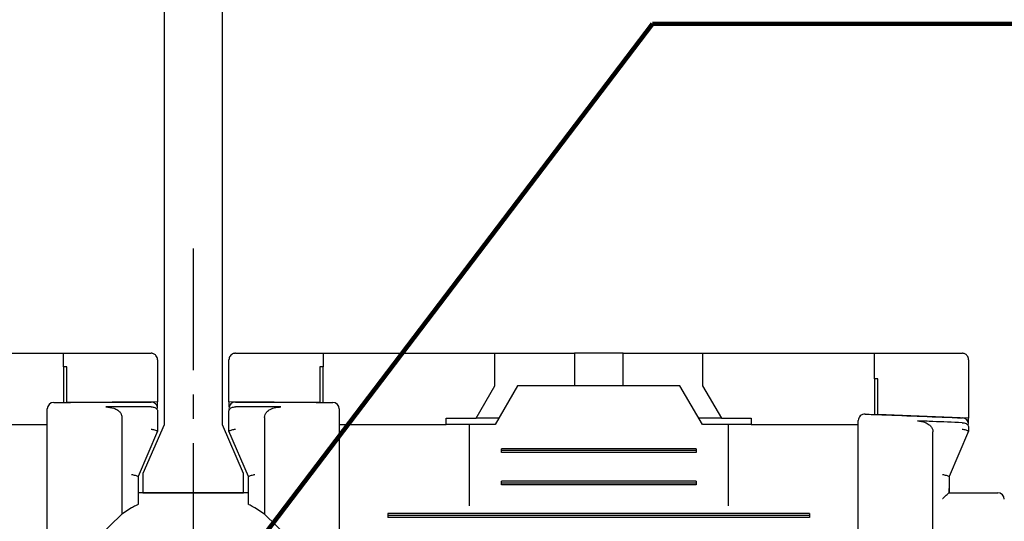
# Model space of a CAD drawing. Extents: x 2148 to 5237, y -907 to 1442.
# Tile 8 of 28: x 4515 to 4546, y 1334 to 1349. Entities that reach past the tile are written whole.
import ezdxf

# ---------------------------------------------------------------- set-up
doc = ezdxf.new("R2010")
doc.units = 0
doc.header["$LTSCALE"] = 3
doc.header["$MEASUREMENT"] = 0
doc.linetypes.add('CENTER', pattern=[2, 1.25, -0.25, 0.25, -0.25])
doc.layers.get('0').update_dxf_attribs({"linetype": 'CONTINUOUS'})
doc.layers.get('Defpoints').update_dxf_attribs({"linetype": 'CONTINUOUS'})
doc.layers.add('cen', color=1, linetype='CENTER')
doc.layers.add('di', color=3, linetype='CONTINUOUS')
doc.styles.add('KIM', font='ROMANS.shx', dxfattribs={"height": 5, "bigfont": 'GSG1.shx'})
doc.styles.get("Standard").update_dxf_attribs({"font": 'romans.shx', "height": 3, "bigfont": 'ghs.shx'})
doc.dimstyles.get("Standard").update_dxf_attribs({"dimtxt": 0.18, "dimasz": 0.18, "dimexe": 0.18, "dimexo": 0.0625, "dimgap": 0.09, "dimtad": 0, "dimtih": 1, "dimtoh": 1, "dimdec": 4, "dimzin": 0, "dimdsep": 46, "dimtxsty": 'Standard', "dimcen": 0.09, "dimadec": 0, "dimazin": 0, "dimtfac": 1, "dimtdec": 4, "dimtofl": 0, "dimtmove": 0, "dimatfit": 3, "dimfxl": 0, "dimtolj": 1, "dimtzin": 0, "dimarcsym": 0})
doc.dimstyles.new('STANDARD$0', dxfattribs={"dimtxt": 5, "dimasz": 5, "dimexe": 1, "dimexo": 2, "dimgap": 2, "dimtad": 1, "dimdec": 4, "dimzin": 12, "dimdsep": 46, "dimtxsty": 'KIM', "dimcen": -1, "dimdle": 0.1, "dimadec": 0, "dimazin": 0, "dimtfac": 1, "dimtdec": 4, "dimtmove": 0, "dimatfit": 3, "dimfxl": 0, "dimtolj": 1, "dimtzin": 0, "dimarcsym": 0})

# ---------------------------------------------------------------- blocks, each defined once
blk = doc.blocks.new('*D148')
at = {"layer": 'Defpoints', "color": 0}
for p in [(4496.399, 1338.737), (4486.637, 1240.137), (4520.599, 1240.137)]:
    blk.add_point(p, dxfattribs=at)
at = {"layer": 'di'}
for p, q in [((4494.399, 1338.737), (4484.637, 1338.737)), ((4486.637, 1335.937), (4486.637, 1242.937)), ((4518.599, 1240.137), (4484.637, 1240.137))]:
    blk.add_line(p, q, dxfattribs=at)
for points in [[(4486.17, 1335.937), (4487.104, 1335.937), (4486.637, 1338.737)], [(4486.17, 1242.937), (4487.104, 1242.937), (4486.637, 1240.137)]]:
    blk.add_solid(points, dxfattribs=at)
at = {"layer": 'di', "insert": (4483.137, 1289.837), "char_height": 3, "attachment_point": 5, "rotation": 90}
blk.add_mtext('\\A1;98.5', dxfattribs=at)
blk = doc.blocks.new('*D152')
at = {"layer": 'Defpoints', "color": 0}
for p in [(4523.954, 1330.737), (4523.876, 1329.737), (4553.413, 1329.737)]:
    blk.add_point(p, dxfattribs=at)
at = {"layer": 'di'}
for p, q in [((4553.413, 1333.537), (4553.413, 1341.051)), ((4525.954, 1330.737), (4555.413, 1330.737)), ((4553.413, 1329.737), (4553.413, 1330.737)), ((4525.876, 1329.737), (4555.413, 1329.737)), ((4553.413, 1326.937), (4553.413, 1324.137))]:
    blk.add_line(p, q, dxfattribs=at)
for points in [[(4552.946, 1333.537), (4553.88, 1333.537), (4553.413, 1330.737)], [(4552.946, 1326.937), (4553.88, 1326.937), (4553.413, 1329.737)]]:
    blk.add_solid(points, dxfattribs=at)
at = {"layer": 'di', "insert": (4549.913, 1338.694), "char_height": 3, "attachment_point": 5, "rotation": 90}
blk.add_mtext('\\A1;1', dxfattribs=at)
blk = doc.blocks.new('12323')
for p, q in [((3792.299, 1407.975), (3790.799, 1407.325)), ((3792.899, 1407.975), (3792.299, 1407.975)), ((3792.899, 1404.875), (3792.899, 1407.975)), ((3790.799, 1407.325), (3742.999, 1407.325)), ((3742.999, 1405.525), (3790.799, 1405.525)), ((3742.999, 1405.525), (3790.799, 1405.525)), ((3790.799, 1405.525), (3792.299, 1404.875)), ((3792.299, 1404.875), (3792.899, 1404.875))]:
    blk.add_line(p, q)
blk = doc.blocks.new('*D142')
at = {"layer": 'Defpoints', "color": 0}
for p in [(4518.899, 1388.837), (4486.637, 1338.737), (4496.399, 1338.737)]:
    blk.add_point(p, dxfattribs=at)
at = {"layer": 'di'}
for p, q in [((4516.899, 1388.837), (4484.637, 1388.837)), ((4486.637, 1386.037), (4486.637, 1341.537)), ((4494.399, 1338.737), (4484.637, 1338.737))]:
    blk.add_line(p, q, dxfattribs=at)
for points in [[(4486.17, 1386.037), (4487.104, 1386.037), (4486.637, 1388.837)], [(4486.17, 1341.537), (4487.104, 1341.537), (4486.637, 1338.737)]]:
    blk.add_solid(points, dxfattribs=at)
at = {"layer": 'di', "insert": (4483.137, 1362.724), "char_height": 3, "attachment_point": 5, "rotation": 90}
blk.add_mtext('\\A1;48', dxfattribs=at)

msp = doc.modelspace()

# ---------------------------------------------------------------- linework, layer by layer
for p, q in [((4511.299, 1338.737), (4516.599, 1338.737)), ((4516.599, 1338.323), (4516.599, 1338.737)), ((4516.599, 1338.737), (4519.299, 1338.737)), ((4519.499, 1338.537), (4519.499, 1337.236)), ((4521.699, 1337.236), (4521.699, 1338.537)), ((4521.899, 1338.737), (4524.599, 1338.737)), ((4524.599, 1338.737), (4524.599, 1338.323)), ((4524.599, 1338.737), (4529.899, 1338.737)), ((4529.899, 1337.737), (4529.899, 1338.737)), ((4529.899, 1338.737), (4531.849, 1338.737)), ((4531.849, 1338.737), (4532.349, 1338.737)), ((4532.349, 1338.737), (4532.349, 1337.737)), ((4533.849, 1338.737), (4532.349, 1338.737)), ((4533.849, 1337.737), (4533.849, 1338.737)), ((4533.849, 1338.737), (4534.349, 1338.737)), ((4534.349, 1338.737), (4536.299, 1338.737)), ((4536.299, 1338.737), (4536.299, 1337.737)), ((4536.299, 1338.737), (4541.599, 1338.737)), ((4541.599, 1337.95), (4541.599, 1338.737)), ((4544.499, 1338.537), (4544.499, 1336.737)), ((4516.599, 1338.323), (4516.599, 1337.223)), ((4516.699, 1337.224), (4516.699, 1338.324)), ((4524.499, 1338.324), (4524.499, 1337.224)), ((4524.599, 1337.223), (4524.599, 1338.323)), ((4541.599, 1337.95), (4541.599, 1336.851)), ((4541.699, 1336.847), (4541.699, 1337.947)), ((4529.322, 1336.737), (4529.899, 1337.737)), ((4530.599, 1337.737), (4529.907, 1336.537)), ((4535.599, 1337.737), (4530.599, 1337.737)), ((4536.292, 1336.537), (4535.599, 1337.737)), ((4536.299, 1337.737), (4536.877, 1336.737)), ((4519.499, 1337.236), (4516.699, 1337.224)), ((4519.499, 1337.083), (4519.499, 1337.236)), ((4524.499, 1337.224), (4521.699, 1337.236)), ((4521.699, 1337.236), (4521.699, 1337.083)), ((4519.299, 1337.087), (4519.299, 1337.087)), ((4519.499, 1336.955), (4519.499, 1336.337)), ((4521.699, 1336.337), (4521.699, 1336.955)), ((4521.9, 1337.087), (4521.899, 1337.087)), ((4518.399, 1336.758), (4518.399, 1333.774)), ((4522.799, 1336.758), (4522.799, 1333.774)), ((4528.399, 1336.737), (4529.322, 1336.737)), ((4528.399, 1336.537), (4528.399, 1336.737)), ((4530.022, 1336.737), (4529.322, 1336.737)), ((4536.877, 1336.737), (4536.177, 1336.737)), ((4536.877, 1336.737), (4537.799, 1336.737)), ((4537.799, 1336.737), (4537.799, 1336.537)), ((4544.499, 1336.737), (4541.699, 1336.847)), ((4544.499, 1336.593), (4544.499, 1336.737)), ((4512.799, 1336.537), (4516.099, 1336.537)), ((4519.499, 1336.337), (4518.899, 1334.937)), ((4519.499, 1336.337), (4519.499, 1336.337)), ((4522.299, 1334.937), (4521.699, 1336.337)), ((4521.699, 1336.337), (4521.699, 1336.337)), ((4525.099, 1336.537), (4528.399, 1336.537)), ((4529.099, 1336.537), (4528.399, 1336.537)), ((4529.099, 1336.537), (4529.099, 1334.037)), ((4529.907, 1336.537), (4529.099, 1336.537)), ((4537.099, 1336.537), (4536.292, 1336.537)), ((4537.099, 1334.037), (4537.099, 1336.537)), ((4537.799, 1336.537), (4537.099, 1336.537)), ((4537.799, 1336.537), (4541.099, 1336.537)), ((4543.399, 1320.923), (4543.399, 1336.317)), ((4544.499, 1336.337), (4543.899, 1334.937)), ((4544.299, 1336.596), (4544.306, 1336.596)), ((4544.499, 1336.464), (4544.499, 1336.337)), ((4544.499, 1336.337), (4544.499, 1336.337)), ((4516.099, 1320.937), (4516.099, 1336.139)), ((4525.099, 1336.139), (4525.099, 1320.937)), ((4530.099, 1335.679), (4530.099, 1335.795)), ((4536.099, 1335.795), (4530.099, 1335.795)), ((4536.099, 1335.737), (4530.099, 1335.737)), ((4536.099, 1335.795), (4536.099, 1335.679)), ((4541.099, 1320.937), (4541.099, 1335.779)), ((4536.099, 1335.679), (4530.099, 1335.679)), ((4518.899, 1334.937), (4518.899, 1334.079)), ((4518.899, 1334.937), (4518.899, 1334.937)), ((4522.299, 1334.079), (4522.299, 1334.937)), ((4522.299, 1334.937), (4522.299, 1334.937)), ((4530.099, 1334.679), (4530.099, 1334.795)), ((4536.099, 1334.795), (4530.099, 1334.795)), ((4536.099, 1334.795), (4536.099, 1334.679)), ((4543.899, 1334.937), (4543.899, 1334.57)), ((4543.899, 1334.937), (4543.899, 1334.937)), ((4536.099, 1334.737), (4530.099, 1334.737)), ((4536.099, 1334.679), (4530.099, 1334.679)), ((4543.899, 1334.57), (4543.899, 1334.437)), ((4522.299, 1334.437), (4518.899, 1334.437)), ((4543.898, 1334.437), (4544.899, 1334.437)), ((4518.699, 1333.97), (4518.399, 1333.774)), ((4522.799, 1333.774), (4522.499, 1333.97)), ((4518.399, 1333.774), (4517.649, 1333.052)), ((4523.549, 1333.052), (4522.799, 1333.774)), ((4526.599, 1333.795), (4526.599, 1333.679)), ((4539.599, 1333.795), (4526.599, 1333.795)), ((4539.599, 1333.737), (4526.599, 1333.737)), ((4539.599, 1333.679), (4526.599, 1333.679)), ((4539.599, 1333.795), (4539.599, 1333.679))]:
    msp.add_line(p, q)
at = {"flags": 128}
for points in [[(4516.699, 1338.324), (4516.687, 1338.323), (4516.674, 1338.323), (4516.662, 1338.323), (4516.649, 1338.323), (4516.637, 1338.323), (4516.624, 1338.323), (4516.612, 1338.323), (4516.599, 1338.323)], [(4524.599, 1338.323), (4524.587, 1338.323), (4524.574, 1338.323), (4524.562, 1338.323), (4524.549, 1338.323), (4524.537, 1338.323), (4524.524, 1338.323), (4524.512, 1338.323), (4524.499, 1338.324)], [(4541.699, 1337.947), (4541.687, 1337.947), (4541.674, 1337.947), (4541.662, 1337.948), (4541.649, 1337.948), (4541.637, 1337.949), (4541.624, 1337.949), (4541.612, 1337.95), (4541.599, 1337.95)]]:
    msp.add_lwpolyline(points, dxfattribs=at)
for centre, start, end in [((4519.299, 1337.035), 0, 90.1304), ((4521.899, 1337.035), 89.8696, 180), ((4516.299, 1337.021), 90.4313, 180), ((4524.899, 1337.021), 0, 89.5687), ((4541.299, 1336.662), 87.9234, 180), ((4544.299, 1336.545), 0, 87.6223), ((4545.399, 1334.237), 0, 90)]:
    msp.add_arc(centre, 0.2, start, end)
for points, knots in [([(4519.499, 1338.537), (4519.492, 1338.584), (4519.483, 1338.641), (4519.417, 1338.7), (4519.381, 1338.721), (4519.343, 1338.733), (4519.317, 1338.737), (4519.303, 1338.737), (4519.299, 1338.737)], [0, 0, 0, 0, 0.587218, 0.716965, 0.847439, 0.920034, 0.982091, 1, 1, 1, 1]), ([(4521.899, 1338.737), (4521.888, 1338.736), (4521.864, 1338.735), (4521.824, 1338.724), (4521.773, 1338.697), (4521.713, 1338.633), (4521.705, 1338.575), (4521.699, 1338.537)], [0, 0, 0, 0, 0.062255, 0.139638, 0.264123, 0.509304, 1, 1, 1, 1]), ([(4541.599, 1338.737), (4542.313, 1338.737), (4543.213, 1338.737), (4544.113, 1338.737), (4544.299, 1338.737)], [0, 0, 0, 0, 0.792364, 1, 1, 1, 1]), ([(4544.499, 1338.537), (4544.493, 1338.583), (4544.485, 1338.638), (4544.421, 1338.698), (4544.386, 1338.719), (4544.348, 1338.732), (4544.32, 1338.736), (4544.303, 1338.737), (4544.299, 1338.737)], [0, 0, 0, 0, 0.582295, 0.707133, 0.83265, 0.904335, 0.976667, 1, 1, 1, 1]), ([(4516.298, 1337.221), (4516.47, 1337.222), (4517.471, 1337.229), (4518.471, 1337.233), (4519.299, 1337.235)], [0, 0, 0, 0, 0.172485, 1, 1, 1, 1]), ([(4521.9, 1337.235), (4522.728, 1337.233), (4523.728, 1337.229), (4524.728, 1337.222), (4524.901, 1337.221)], [0, 0, 0, 0, 0.827515, 1, 1, 1, 1]), ([(4516.099, 1336.139), (4516.099, 1336.173), (4516.099, 1336.317), (4516.099, 1336.561), (4516.099, 1336.815), (4516.099, 1336.988), (4516.099, 1337.01), (4516.099, 1337.021)], [0, 0, 0, 0, 0.0708776, 0.3031649, 0.5354459, 0.7677235, 1, 1, 1, 1]), ([(4519.299, 1337.087), (4518.999, 1337.086), (4518.534, 1337.085), (4518.069, 1337.083), (4517.903, 1337.082)], [0, 0, 0, 0, 0.644488, 1, 1, 1, 1]), ([(4517.903, 1337.082), (4517.988, 1337.076), (4518.118, 1337.066), (4518.269, 1336.992), (4518.35, 1336.916), (4518.393, 1336.835), (4518.397, 1336.782), (4518.399, 1336.758)], [0, 0, 0, 0, 0.385289, 0.590763, 0.75634, 0.888404, 1, 1, 1, 1]), ([(4519.299, 1337.087), (4519.32, 1337.086), (4519.361, 1337.083), (4519.417, 1337.065), (4519.462, 1337.037), (4519.492, 1337), (4519.499, 1336.971), (4519.499, 1336.956), (4519.499, 1336.955)], [0, 0, 0, 0, 0.183846, 0.367402, 0.55858, 0.769685, 0.990925, 1, 1, 1, 1]), ([(4521.699, 1336.955), (4521.699, 1336.956), (4521.699, 1336.971), (4521.707, 1337), (4521.737, 1337.037), (4521.782, 1337.065), (4521.838, 1337.083), (4521.879, 1337.086), (4521.899, 1337.087)], [0, 0, 0, 0, 0.009075, 0.2303139, 0.4414182, 0.6325961, 0.8161544, 1, 1, 1, 1]), ([(4523.296, 1337.082), (4523.13, 1337.083), (4522.665, 1337.085), (4522.2, 1337.086), (4521.9, 1337.087)], [0, 0, 0, 0, 0.355512, 1, 1, 1, 1]), ([(4522.799, 1336.758), (4522.803, 1336.79), (4522.81, 1336.855), (4522.873, 1336.944), (4522.982, 1337.024), (4523.131, 1337.074), (4523.244, 1337.08), (4523.296, 1337.082)], [0, 0, 0, 0, 0.147855, 0.295343, 0.483266, 0.764247, 1, 1, 1, 1]), ([(4525.099, 1337.021), (4525.099, 1337.02), (4525.099, 1337.015), (4525.099, 1336.942), (4525.099, 1336.747), (4525.099, 1336.47), (4525.099, 1336.25), (4525.099, 1336.139)], [0, 0, 0, 0, 0.070842, 0.303125, 0.535414, 0.767707, 1, 1, 1, 1]), ([(4541.099, 1335.779), (4541.099, 1335.813), (4541.099, 1335.958), (4541.099, 1336.202), (4541.099, 1336.456), (4541.099, 1336.629), (4541.099, 1336.651), (4541.099, 1336.662)], [0, 0, 0, 0, 0.071852, 0.304045, 0.536089, 0.768042, 1, 1, 1, 1]), ([(4541.307, 1336.862), (4541.478, 1336.855), (4542.479, 1336.819), (4543.479, 1336.778), (4544.308, 1336.745)], [0, 0, 0, 0, 0.17144, 1, 1, 1, 1]), ([(4542.921, 1336.651), (4543.004, 1336.642), (4543.132, 1336.627), (4543.278, 1336.546), (4543.356, 1336.466), (4543.394, 1336.387), (4543.398, 1336.338), (4543.399, 1336.317)], [0, 0, 0, 0, 0.386444, 0.5980593, 0.7673494, 0.9030567, 1, 1, 1, 1]), ([(4544.299, 1336.596), (4543.999, 1336.608), (4543.54, 1336.627), (4543.08, 1336.645), (4542.921, 1336.651)], [0, 0, 0, 0, 0.652978, 1, 1, 1, 1]), ([(4519.299, 1336.402), (4519.301, 1336.401), (4519.317, 1336.398), (4519.355, 1336.39), (4519.41, 1336.376), (4519.46, 1336.36), (4519.493, 1336.347), (4519.497, 1336.34), (4519.499, 1336.337)], [0, 0, 0, 0, 0.014306, 0.155256, 0.370397, 0.58149, 0.790707, 1, 1, 1, 1]), ([(4521.699, 1336.337), (4521.702, 1336.34), (4521.706, 1336.347), (4521.739, 1336.36), (4521.789, 1336.376), (4521.844, 1336.39), (4521.882, 1336.398), (4521.898, 1336.401), (4521.899, 1336.402)], [0, 0, 0, 0, 0.2092927, 0.4185112, 0.6296038, 0.8447417, 0.9856936, 1, 1, 1, 1]), ([(4544.299, 1336.402), (4544.301, 1336.401), (4544.317, 1336.398), (4544.355, 1336.39), (4544.41, 1336.376), (4544.46, 1336.36), (4544.493, 1336.347), (4544.497, 1336.34), (4544.499, 1336.337)], [0, 0, 0, 0, 0.0143064, 0.1552583, 0.3703962, 0.5814888, 0.7907073, 1, 1, 1, 1]), ([(4544.306, 1336.596), (4544.327, 1336.594), (4544.368, 1336.591), (4544.423, 1336.571), (4544.466, 1336.542), (4544.493, 1336.506), (4544.499, 1336.478), (4544.499, 1336.465), (4544.499, 1336.464)], [0, 0, 0, 0, 0.188749, 0.377161, 0.574273, 0.792588, 0.990737, 1, 1, 1, 1]), ([(4518.699, 1335.001), (4518.701, 1335.001), (4518.717, 1334.998), (4518.755, 1334.989), (4518.81, 1334.975), (4518.86, 1334.96), (4518.893, 1334.946), (4518.897, 1334.94), (4518.899, 1334.937)], [0, 0, 0, 0, 0.014303, 0.155266, 0.37041, 0.5815, 0.790723, 1, 1, 1, 1]), ([(4522.299, 1334.937), (4522.302, 1334.94), (4522.306, 1334.946), (4522.339, 1334.96), (4522.389, 1334.975), (4522.444, 1334.989), (4522.482, 1334.998), (4522.498, 1335.001), (4522.499, 1335.001)], [0, 0, 0, 0, 0.209277, 0.4185, 0.629588, 0.844731, 0.985697, 1, 1, 1, 1]), ([(4543.699, 1335.001), (4543.701, 1335.001), (4543.717, 1334.998), (4543.755, 1334.989), (4543.81, 1334.975), (4543.86, 1334.96), (4543.893, 1334.946), (4543.897, 1334.94), (4543.899, 1334.937)], [0, 0, 0, 0, 0.014303, 0.155269, 0.370412, 0.5815, 0.790723, 1, 1, 1, 1]), ([(4543.898, 1334.437), (4543.899, 1334.481), (4543.899, 1334.526), (4543.899, 1334.57), (4543.899, 1334.57)], [0, 0, 0, 0, 0.9895606, 1, 1, 1, 1]), ([(4543.699, 1334.26), (4543.7, 1334.26), (4543.709, 1334.269), (4543.746, 1334.305), (4543.802, 1334.359), (4543.855, 1334.406), (4543.887, 1334.432), (4543.894, 1334.435), (4543.898, 1334.437)], [0, 0, 0, 0, 0.007909, 0.106332, 0.436952, 0.679895, 0.839402, 1, 1, 1, 1]), ([(4544.899, 1334.437), (4544.955, 1334.437), (4545.067, 1334.437), (4545.216, 1334.437), (4545.329, 1334.437), (4545.39, 1334.437), (4545.397, 1334.437), (4545.399, 1334.437)], [0, 0, 0, 0, 0.212947, 0.425872, 0.639421, 0.854292, 1, 1, 1, 1]), ([(4518.899, 1334.079), (4518.897, 1334.078), (4518.893, 1334.076), (4518.863, 1334.061), (4518.817, 1334.036), (4518.76, 1334.005), (4518.719, 1333.981), (4518.699, 1333.97)], [0, 0, 0, 0, 0.188953, 0.377388, 0.579409, 0.805369, 1, 1, 1, 1]), ([(4522.499, 1333.97), (4522.47, 1333.987), (4522.415, 1334.019), (4522.348, 1334.054), (4522.307, 1334.076), (4522.302, 1334.078), (4522.299, 1334.079)], [0, 0, 0, 0, 0.297963, 0.559959, 0.798937, 1, 1, 1, 1])]:
    msp.add_open_spline(points, degree=3, knots=knots)
at = {"layer": 'cen'}
for p, q in [((4520.599, 1341.97), (4520.599, 1236.831)), ((4520.599, 1334.092), (4520.599, 1327.382))]:
    msp.add_line(p, q, dxfattribs=at)

# ---------------------------------------------------------------- block references
at = {"layer": 'di', "rotation": 270}
msp.add_blockref('12323', (3114.174, 5127.335), dxfattribs=at)

# ---------------------------------------------------------------- dimensions: what is measured, and where the dimension line sits
at = {"layer": 'di'}
for base, p1, p2, text, picture, middle in [((4486.637, 1338.737), (4518.899, 1388.837), (4496.399, 1338.737), '48', '*D142', (4486.637, 1362.724)), ((4486.637, 1240.137), (4496.399, 1338.737), (4520.599, 1240.137), '98.5', '*D148', (4486.637, 1289.837))]:
    dim = msp.add_linear_dim(base=base, p1=p1, p2=p2, angle=90, text=text, dimstyle='STANDARD$0', override={"dimtxt": 3, "dimasz": 2.8, "dimexe": 2, "dimdec": 2, "dimzin": 8, "dimtxsty": 'Standard', "dimcen": 0, "dimclrd": 256, "dimclre": 256, "dimclrt": 256, "dimadec": 2, "dimazin": 2, "dimtfac": 0.6, "dimtdec": 2, "dimtzin": 8, "dimlwd": 65535, "dimlwe": 65535, "dimarcsym": 1}, dxfattribs=at)
    dim.commit()
    dim.dimension.update_dxf_attribs({"geometry": picture, "text_midpoint": middle, "dimtype": 160})
dim = msp.add_linear_dim(base=(4553.413, 1329.737), p1=(4523.954, 1330.737), p2=(4523.876, 1329.737), angle=270, dimstyle='STANDARD$0', override={"dimtxt": 3, "dimasz": 2.8, "dimexe": 2, "dimdec": 2, "dimzin": 8, "dimtxsty": 'Standard', "dimcen": 0, "dimclrd": 256, "dimclre": 256, "dimclrt": 256, "dimadec": 2, "dimazin": 2, "dimtfac": 0.6, "dimtdec": 2, "dimtzin": 8, "dimlwd": 65535, "dimlwe": 65535, "dimarcsym": 1}, dxfattribs=at)
dim.commit()
dim.dimension.update_dxf_attribs({"geometry": '*D152', "text_midpoint": (4553.413, 1338.694), "dimtype": 160})

# ---------------------------------------------------------------- leaders
at = {"layer": 'di', "annotation_type": 0, "has_hookline": 1, "hookline_direction": 0}
for points, text_width in [([(4520.599, 1330.275), (4534.757, 1348.891), (4537.957, 1348.891)], 26.946), ([(4530.599, 1291.837), (4569.843, 1346.327), (4573.043, 1346.327)], 31.6), ([(4539.199, 1291.837), (4568.629, 1335.078), (4571.829, 1335.078)], 45.067)]:
    msp.add_leader(points, dimstyle='Standard', override={"dimtxt": 4, "dimasz": 3.2, "dimexe": 2, "dimexo": 2, "dimgap": 2, "dimtad": 1, "dimtih": 0, "dimtoh": 0, "dimdec": 2, "dimzin": 8, "dimcen": 0, "dimclrd": 256, "dimclre": 256, "dimclrt": 256, "dimadec": 2, "dimazin": 2, "dimtfac": 0.6, "dimtdec": 2, "dimtofl": 1, "dimtzin": 8, "dimlwd": 65535, "dimlwe": 65535, "dimarcsym": 1}, dxfattribs=dict(at, text_width=text_width))

doc.saveas('drawing.dxf')
